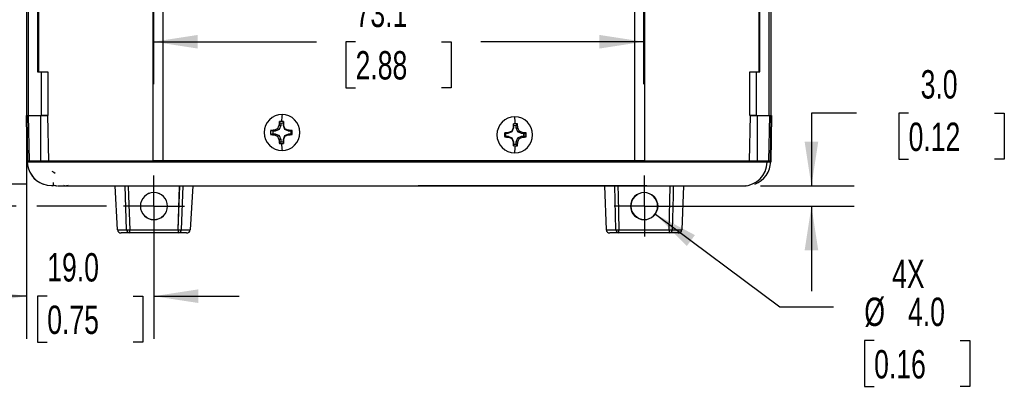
# Model space of a CAD drawing. Header units: millimetres. Extents: x 0 to 1397, y 0 to 1080.
# Tile 3 of 11: x 228 to 595, y 447 to 584. Entities that reach past the tile are written whole.
import ezdxf

# ---------------------------------------------------------------- set-up
doc = ezdxf.new("R2010")
doc.units = ezdxf.units.MM
doc.header["$LTSCALE"] = 5
doc.linetypes.add('CENTERX2', pattern=[20.32, 12.7, -2.54, 2.54, -2.54])
doc.layers.add('CENTER', color=40, linetype='CENTERX2')
doc.layers.add('DIMENSIONS', color=140, linetype='Continuous', lineweight=25)
doc.styles.add('SLDTEXTSTYLE0', font='TXT', dxfattribs={"width": 0.7})
doc.dimstyles.new('SLDDIMSTYLE0', dxfattribs={"dimtxt": 10.790039, "dimasz": 16.51, "dimexe": 0, "dimexo": 0.0625, "dimgap": 2.69751, "dimtad": 0, "dimtih": 1, "dimtoh": 1, "dimdec": 1, "dimlfac": 0.4, "dimrnd": 1e-09, "dimzin": 12, "dimdsep": 46, "dimtxsty": 'SLDTEXTSTYLE0', "dimsah": 1, "dimcen": 0.09, "dimadec": 0, "dimazin": 3, "dimtfac": 1, "dimtdec": 1, "dimtofl": 0, "dimtmove": 0, "dimatfit": 3, "dimfxl": 0, "dimfrac": 2, "dimtolj": 1, "dimtzin": 12, "dimarcsym": 0})
doc.dimstyles.new('SLDDIMSTYLE1', dxfattribs={"dimtxt": 10.790039, "dimasz": 16.51, "dimexe": 0, "dimexo": 0.0625, "dimgap": 2.69751, "dimtad": 0, "dimtih": 1, "dimtoh": 1, "dimdec": 1, "dimlfac": 0.4, "dimrnd": 1e-09, "dimzin": 4, "dimdsep": 46, "dimtxsty": 'SLDTEXTSTYLE0', "dimsah": 1, "dimcen": 0, "dimadec": 0, "dimazin": 1, "dimtfac": 1, "dimtdec": 1, "dimtofl": 0, "dimtmove": 0, "dimatfit": 3, "dimfxl": 0, "dimfrac": 2, "dimtolj": 1, "dimtzin": 12, "dimarcsym": 0})
doc.dimstyles.new('SLDDIMSTYLE2', dxfattribs={"dimtxt": 10.790039, "dimasz": 16.51, "dimexe": 0, "dimexo": 0.0625, "dimgap": 2.69751, "dimtad": 0, "dimtih": 1, "dimtoh": 1, "dimdec": 1, "dimlfac": 0.4, "dimrnd": 1e-09, "dimzin": 12, "dimdsep": 46, "dimtxsty": 'SLDTEXTSTYLE0', "dimsah": 1, "dimcen": 0.09, "dimadec": 0, "dimazin": 3, "dimtfac": 1, "dimtdec": 1, "dimtmove": 0, "dimatfit": 0, "dimfxl": 0, "dimfrac": 2, "dimtolj": 1, "dimtzin": 12, "dimarcsym": 0})
doc.dimstyles.new('SLDDIMSTYLE4', dxfattribs={"dimtxt": 10.790039, "dimasz": 16.51, "dimexe": 0, "dimexo": 0.0625, "dimgap": 2.69751, "dimtad": 0, "dimtih": 1, "dimtoh": 1, "dimdec": 1, "dimlfac": 0.4, "dimrnd": 1e-09, "dimzin": 4, "dimdsep": 46, "dimtxsty": 'SLDTEXTSTYLE0', "dimsah": 1, "dimcen": 0.09, "dimadec": 0, "dimazin": 1, "dimtfac": 1, "dimtdec": 1, "dimtmove": 0, "dimatfit": 0, "dimfxl": 0, "dimfrac": 2, "dimtolj": 1, "dimtzin": 12, "dimarcsym": 0})

# ---------------------------------------------------------------- blocks, each defined once
blk = doc.blocks.new('_D_1')
at = {"layer": 'DIMENSIONS'}
for p, q in [((464.7, 511.43), (511.14, 476.87)), ((511.14, 476.87), (531.09, 476.87)), ((546.28, 464.24), (542.66, 464.24)), ((542.66, 464.24), (542.66, 447.09)), ((578.34, 464.24), (581.97, 464.24)), ((581.97, 464.24), (581.97, 447.09)), ((542.66, 447.09), (546.28, 447.09)), ((581.97, 447.09), (578.34, 447.09))]:
    blk.add_line(p, q, dxfattribs=at)
blk.add_solid([(464.7, 511.43), (476.43, 499.53), (479.46, 503.61)], dxfattribs=at)
at = {"layer": 'DIMENSIONS', "char_height": 10.583, "attachment_point": 1, "style": 'SLDTEXTSTYLE0'}
for s, insert in [('4X', (552.99, 494.41)), ('%%c', (542.62, 480.3)), ('4.0', (558.91, 480.3)), ('0.16', (546.28, 460.73))]:
    blk.add_mtext(s, dxfattribs=dict(at, insert=insert))
blk = doc.blocks.new('_D_7')
at = {"layer": 'DIMENSIONS'}
for p, q in [((226.41, 966.13), (45.83, 966.13)), ((61.7, 966.13), (61.7, 759.84)), ((259.98, 966.13), (234.03, 966.13)), ((45.67, 740.27), (42.05, 740.27)), ((42.05, 740.27), (42.05, 723.12)), ((77.74, 740.27), (81.36, 740.27)), ((81.36, 740.27), (81.36, 723.12)), ((42.05, 723.12), (45.67, 723.12)), ((61.7, 514.42), (61.7, 720.71)), ((81.36, 723.12), (77.74, 723.12)), ((146.34, 514.42), (45.83, 514.42)), ((226.41, 514.42), (153.96, 514.42)), ((259.98, 514.42), (234.03, 514.42))]:
    blk.add_line(p, q, dxfattribs=at)
for points in [[(61.7, 966.13), (59.16, 949.62), (64.24, 949.62)], [(61.7, 514.42), (64.24, 530.93), (59.16, 530.93)]]:
    blk.add_solid(points, dxfattribs=at)
at = {"layer": 'DIMENSIONS', "char_height": 10.583, "attachment_point": 1, "style": 'SLDTEXTSTYLE0'}
for s, insert in [('180.7', (41.18, 756.33)), ('7.11', (45.67, 736.77))]:
    blk.add_mtext(s, dxfattribs=dict(at, insert=insert))
blk = doc.blocks.new('SW_CENTERMARKSYMBOL_2')
at = {"layer": 'CENTER', "color": 0}
for p, q in [((0, 6.35), (0, 11.37)), ((0, 0), (0, 6.35)), ((-6.35, 0), (-11.37, 0)), ((0, 0), (-6.35, 0)), ((0, 0), (0, -6.35)), ((0, 0), (6.35, 0)), ((6.35, 0), (11.37, 0)), ((0, -6.35), (0, -11.37))]:
    blk.add_line(p, q, dxfattribs=at)
blk = doc.blocks.new('SW_CENTERMARKSYMBOL_3')
at = {"layer": 'CENTER', "color": 0}
for p, q in [((0, 6.35), (0, 11.37)), ((0, 0), (0, 6.35)), ((-6.35, 0), (-11.37, 0)), ((0, 0), (-6.35, 0)), ((0, 0), (0, -6.35)), ((0, 0), (6.35, 0)), ((6.35, 0), (11.37, 0)), ((0, -6.35), (0, -11.37))]:
    blk.add_line(p, q, dxfattribs=at)
blk = doc.blocks.new('_D_20')
at = {"layer": 'DIMENSIONS'}
for p, q in [((150.15, 588.68), (150.15, 620.43)), ((213.19, 588.68), (134.28, 588.68)), ((232.44, 588.68), (220.81, 588.68)), ((134.12, 555.63), (130.5, 555.63)), ((130.5, 555.63), (130.5, 538.48)), ((166.18, 555.63), (169.81, 555.63)), ((169.81, 555.63), (169.81, 538.48)), ((130.5, 538.48), (134.12, 538.48)), ((169.81, 538.48), (166.18, 538.48)), ((230.03, 522.57), (134.28, 522.57)), ((150.15, 522.57), (150.15, 490.82))]:
    blk.add_line(p, q, dxfattribs=at)
for points in [[(150.15, 588.68), (152.69, 605.19), (147.61, 605.19)], [(150.15, 522.57), (147.61, 506.06), (152.69, 506.06)]]:
    blk.add_solid(points, dxfattribs=at)
at = {"layer": 'DIMENSIONS', "char_height": 10.583, "attachment_point": 1, "style": 'SLDTEXTSTYLE0'}
for s, insert in [('26.4', (134.12, 571.69)), ('1.04', (134.12, 552.12))]:
    blk.add_mtext(s, dxfattribs=dict(at, insert=insert))
blk = doc.blocks.new('_D_21')
at = {"layer": 'DIMENSIONS'}
for p, q in [((277.55, 593.11), (277.55, 559.86)), ((460.33, 593.09), (460.33, 559.86)), ((277.55, 575.73), (338.29, 575.73)), ((352.91, 575.73), (349.29, 575.73)), ((349.29, 575.73), (349.29, 558.59)), ((384.98, 575.73), (388.6, 575.73)), ((388.6, 575.73), (388.6, 558.59)), ((460.33, 575.73), (399.6, 575.73)), ((349.29, 558.59), (352.91, 558.59)), ((388.6, 558.59), (384.98, 558.59))]:
    blk.add_line(p, q, dxfattribs=at)
for points in [[(277.55, 575.73), (294.06, 573.19), (294.06, 578.27)], [(460.33, 575.73), (443.82, 578.27), (443.82, 573.19)]]:
    blk.add_solid(points, dxfattribs=at)
at = {"layer": 'DIMENSIONS', "char_height": 10.583, "attachment_point": 1, "style": 'SLDTEXTSTYLE0'}
for s, insert in [('73.1', (352.91, 591.79)), ('2.88', (352.91, 572.23))]:
    blk.add_mtext(s, dxfattribs=dict(at, insert=insert))
blk = doc.blocks.new('_D_25')
at = {"layer": 'DIMENSIONS'}
for p, q in [((230.22, 541.86), (230.22, 464.96)), ((277.72, 503.01), (277.72, 464.96)), ((230.22, 480.83), (198.47, 480.83)), ((237.94, 480.83), (234.31, 480.83)), ((234.31, 480.83), (234.31, 463.69)), ((270, 480.83), (273.62, 480.83)), ((273.62, 480.83), (273.62, 463.69)), ((277.72, 480.83), (309.47, 480.83)), ((234.31, 463.69), (237.94, 463.69)), ((273.62, 463.69), (270, 463.69))]:
    blk.add_line(p, q, dxfattribs=at)
for points in [[(230.22, 480.83), (213.71, 483.37), (213.71, 478.29)], [(277.72, 480.83), (294.23, 478.29), (294.23, 483.37)]]:
    blk.add_solid(points, dxfattribs=at)
at = {"layer": 'DIMENSIONS', "char_height": 10.583, "attachment_point": 1, "style": 'SLDTEXTSTYLE0'}
for s, insert in [('19.0', (237.94, 496.89)), ('0.75', (237.94, 477.33))]:
    blk.add_mtext(s, dxfattribs=dict(at, insert=insert))
blk = doc.blocks.new('_D_26')
at = {"layer": 'DIMENSIONS'}
for p, q in [((158.4, 665.23), (154.78, 665.23)), ((154.78, 665.23), (154.78, 648.09)), ((190.47, 665.23), (194.09, 665.23)), ((194.09, 665.23), (194.09, 648.09)), ((209.92, 665.23), (217, 665.23)), ((217, 665.23), (217, 624.38)), ((154.78, 648.09), (158.4, 648.09)), ((194.09, 648.09), (190.47, 648.09)), ((235.34, 624.38), (201.13, 624.38)), ((235.34, 600.58), (201.13, 600.58)), ((217, 600.58), (217, 568.83))]:
    blk.add_line(p, q, dxfattribs=at)
for points in [[(217, 624.38), (219.54, 640.89), (214.46, 640.89)], [(217, 600.58), (214.46, 584.07), (219.54, 584.07)]]:
    blk.add_solid(points, dxfattribs=at)
at = {"layer": 'DIMENSIONS', "char_height": 10.583, "attachment_point": 1, "style": 'SLDTEXTSTYLE0'}
for s, insert in [('9.5', (162.89, 681.29)), ('0.37', (158.4, 661.73))]:
    blk.add_mtext(s, dxfattribs=dict(at, insert=insert))
blk = doc.blocks.new('_D_31')
at = {"layer": 'DIMENSIONS'}
for p, q in [((539.68, 549.08), (522.9, 549.08)), ((522.9, 549.08), (522.9, 521.94)), ((559.13, 549.08), (555.51, 549.08)), ((555.51, 549.08), (555.51, 531.93)), ((591.2, 549.08), (594.82, 549.08)), ((594.82, 549.08), (594.82, 531.93)), ((555.51, 531.93), (559.13, 531.93)), ((594.82, 531.93), (591.2, 531.93)), ((503.92, 521.94), (538.78, 521.94)), ((471.89, 514.43), (538.78, 514.43)), ((522.9, 514.43), (522.9, 482.68))]:
    blk.add_line(p, q, dxfattribs=at)
for points in [[(522.9, 521.94), (525.44, 538.45), (520.36, 538.45)], [(522.9, 514.43), (520.36, 497.92), (525.44, 497.92)]]:
    blk.add_solid(points, dxfattribs=at)
at = {"layer": 'DIMENSIONS', "char_height": 10.583, "attachment_point": 1, "style": 'SLDTEXTSTYLE0'}
for s, insert in [('3.0', (563.62, 565.13)), ('0.12', (559.13, 545.57))]:
    blk.add_mtext(s, dxfattribs=dict(at, insert=insert))

msp = doc.modelspace()

# ---------------------------------------------------------------- linework, layer by layer
for p, q in [((277.4, 531.36), (277.4, 949.21)), ((281.15, 531.36), (281.15, 949.21)), ((456.86, 949.21), (456.86, 531.36)), ((460.6, 949.21), (460.6, 531.36)), ((230.26, 932.36), (230.26, 548.21)), ((230.88, 932.36), (230.88, 548.21)), ((507.12, 548.21), (507.12, 932.36)), ((507.75, 932.36), (507.75, 548.21)), ((234.33, 916.11), (234.33, 564.46)), ((234.68, 916.06), (234.68, 564.52)), ((503.31, 916.06), (503.31, 564.52)), ((503.68, 564.46), (503.68, 916.11)), ((234.33, 564.46), (235.62, 564.46)), ((234.68, 564.53), (234.51, 564.53)), ((235.62, 564.46), (235.62, 548.21)), ((238.1, 564.51), (238.1, 564.52)), ((238.1, 564.51), (238.1, 548.21)), ((499.9, 564.52), (499.9, 564.51)), ((499.9, 548.21), (499.9, 564.51)), ((502.39, 564.46), (503.68, 564.46)), ((502.39, 548.21), (502.39, 564.46)), ((503.49, 564.53), (503.31, 564.53)), ((503.49, 564.53), (503.68, 564.46)), ((230.51, 531.01), (230.22, 548.21)), ((230.33, 548.21), (230.63, 531.06)), ((230.84, 548.21), (231.14, 531.35)), ((230.84, 548.21), (235.57, 548.21)), ((235.57, 548.21), (238.08, 548.21)), ((238.1, 548.21), (235.62, 548.21)), ((238.08, 548.21), (238.37, 531.35)), ((499.84, 531.35), (500.14, 548.21)), ((502.39, 548.21), (499.9, 548.21)), ((500.14, 548.21), (502.64, 548.21)), ((502.64, 548.21), (507.37, 548.21)), ((507.07, 531.35), (507.37, 548.21)), ((507.58, 531.06), (507.88, 548.32)), ((508, 548.21), (507.7, 531.01)), ((324.99, 544.44), (324.35, 544.5)), ((324.99, 544.44), (324.39, 542.98)), ((325.75, 545.36), (324.91, 545.24)), ((324.99, 545.29), (324.99, 544.44)), ((325.99, 544.44), (325.99, 545.29)), ((325.99, 544.44), (326, 544.5)), ((326.59, 542.98), (325.99, 544.44)), ((411.76, 543.56), (411.17, 542.1)), ((411.76, 544.41), (411.76, 543.56)), ((411.76, 543.56), (411.76, 543.63)), ((412.77, 543.56), (412.77, 544.41)), ((412.77, 543.56), (413.41, 543.63)), ((413.36, 542.1), (412.77, 543.56)), ((322.95, 542.38), (322.11, 542.38)), ((322.11, 541.36), (322.95, 541.36)), ((322.95, 542.38), (322.58, 542.7)), ((322.95, 541.36), (322.58, 541.03)), ((324.39, 542.98), (322.95, 542.38)), ((322.95, 541.36), (324.39, 540.75)), ((324.39, 542.98), (323.78, 543.25)), ((324.39, 540.75), (323.78, 540.48)), ((324.39, 540.75), (324.99, 539.3)), ((325.99, 539.3), (326.59, 540.75)), ((326.59, 542.98), (326.52, 543.25)), ((326.59, 540.75), (326.52, 540.48)), ((328.02, 542.38), (326.59, 542.98)), ((326.59, 540.75), (328.02, 541.36)), ((328.02, 542.38), (327.78, 542.7)), ((328.02, 541.36), (327.78, 541.03)), ((328.86, 542.38), (328.02, 542.38)), ((328.02, 541.36), (328.86, 541.36)), ((328.9, 541.87), (329.32, 541.87)), ((409.74, 541.5), (408.89, 541.5)), ((408.89, 540.48), (409.74, 540.48)), ((411.17, 542.1), (409.74, 541.5)), ((409.74, 541.5), (409.99, 541.83)), ((409.74, 540.48), (409.99, 540.15)), ((409.74, 540.48), (411.17, 539.88)), ((411.17, 542.1), (411.25, 542.38)), ((411.17, 539.88), (411.25, 539.6)), ((411.17, 539.88), (411.76, 538.42)), ((412.77, 538.42), (413.36, 539.88)), ((413.36, 542.1), (413.98, 542.38)), ((414.8, 541.5), (413.36, 542.1)), ((413.36, 539.88), (414.8, 540.48)), ((413.36, 539.88), (413.98, 539.6)), ((414.8, 541.5), (415.18, 541.83)), ((415.64, 541.5), (414.8, 541.5)), ((414.8, 540.48), (415.18, 540.15)), ((414.8, 540.48), (415.64, 540.48)), ((415.68, 540.99), (416.58, 540.99)), ((324.99, 539.3), (324.35, 539.23)), ((324.99, 539.3), (324.99, 538.44)), ((325.99, 539.3), (326, 539.23)), ((325.99, 538.44), (325.99, 539.3)), ((411.76, 538.42), (411.76, 538.36)), ((411.76, 538.42), (411.76, 537.57)), ((412.77, 538.42), (413.41, 538.36)), ((412.77, 537.57), (412.77, 538.42)), ((230.52, 530.77), (230.51, 531.01)), ((281.15, 531.36), (277.4, 531.36)), ((456.86, 531.36), (281.15, 531.36)), ((460.6, 531.36), (456.86, 531.36)), ((507.7, 531.01), (507.7, 530.77)), ((240.22, 521.94), (240.29, 523.19)), ((264.16, 505.61), (263.23, 521.94)), ((267.53, 505.61), (266.97, 521.94)), ((286.76, 505.61), (287.32, 521.94)), ((288.46, 521.94), (287.9, 505.61)), ((292.2, 521.94), (291.27, 505.61)), ((445.77, 521.94), (446.39, 505.63)), ((449.98, 505.63), (449.61, 521.94)), ((475.23, 521.95), (474.6, 505.63)), ((264.16, 505.61), (267.53, 505.61)), ((268.68, 504.42), (265.52, 504.42)), ((286.76, 504.42), (268.68, 504.42)), ((289.91, 504.42), (286.76, 504.42)), ((287.9, 505.61), (291.27, 505.61)), ((446.39, 505.63), (449.98, 505.63)), ((451.13, 504.42), (447.76, 504.42)), ((451.13, 504.42), (451.13, 505.63)), ((469.87, 504.42), (451.13, 504.42)), ((473.24, 504.42), (469.87, 504.42)), ((471.02, 505.63), (474.6, 505.63))]:
    msp.add_line(p, q)
at = {"flags": 128}
for points in [[(234.33, 564.46), (234.43, 564.5), (234.51, 564.53)], [(230.22, 548.21), (230.26, 548.21), (230.4, 548.21), (230.6, 548.21), (230.84, 548.21)], [(235.57, 531.35), (235.57, 540.79), (235.57, 548.21)], [(502.64, 548.21), (502.64, 538.77), (502.64, 531.35)], [(507.37, 548.21), (507.61, 548.21), (507.82, 548.21), (507.95, 548.21), (508, 548.21)], [(324.99, 545.29), (324.71, 545.65), (324.5, 545.92)], [(325.99, 545.29), (326, 545.65), (326, 545.92)], [(326, 545.92), (326, 545.75), (326, 545.57), (326, 545.4), (326, 545.22), (326, 545.04), (326, 544.86), (326, 544.68), (326, 544.5)], [(326, 544.5), (326.07, 544.35), (326.13, 544.19), (326.2, 544.04), (326.26, 543.88), (326.32, 543.73), (326.39, 543.57), (326.45, 543.41), (326.52, 543.25)], [(411.25, 542.38), (411.31, 542.53), (411.38, 542.69), (411.44, 542.85), (411.51, 543.01), (411.57, 543.16), (411.63, 543.32), (411.7, 543.47), (411.76, 543.63)], [(411.76, 543.63), (411.76, 543.81), (411.76, 543.99), (411.76, 544.16), (411.76, 544.34), (411.76, 544.52), (411.76, 544.7), (411.76, 544.87), (411.76, 545.05)], [(411.76, 544.41), (411.76, 544.77), (411.76, 545.05)], [(412.77, 544.41), (413.04, 544.77), (413.26, 545.05)], [(322.11, 542.38), (321.63, 542.52), (321.25, 542.63)], [(322.11, 541.36), (321.63, 541.22), (321.25, 541.11)], [(326.52, 540.48), (326.45, 540.32), (326.39, 540.17), (326.32, 540.01), (326.26, 539.85), (326.2, 539.7), (326.13, 539.54), (326.07, 539.39), (326, 539.23)], [(328.86, 542.38), (329.08, 542.52), (329.25, 542.63)], [(328.86, 541.36), (329.08, 541.22), (329.25, 541.11)], [(408.89, 541.5), (408.68, 541.64), (408.52, 541.75)], [(408.89, 540.48), (408.68, 540.34), (408.52, 540.23)], [(415.64, 541.5), (416.13, 541.64), (416.51, 541.75)], [(415.64, 540.48), (416.13, 540.34), (416.51, 540.23)], [(324.99, 538.44), (324.71, 538.09), (324.5, 537.81)], [(325.99, 538.44), (326, 538.09), (326, 537.81)], [(326, 539.23), (326, 539.05), (326, 538.87), (326, 538.69), (326, 538.51), (326, 538.34), (326, 538.16), (326, 537.99), (326, 537.81)], [(411.76, 538.36), (411.7, 538.51), (411.63, 538.66), (411.57, 538.82), (411.51, 538.98), (411.44, 539.13), (411.38, 539.29), (411.31, 539.45), (411.25, 539.6)], [(411.76, 536.93), (411.76, 537.11), (411.76, 537.28), (411.76, 537.46), (411.76, 537.64), (411.76, 537.82), (411.76, 537.99), (411.76, 538.17), (411.76, 538.36)], [(411.76, 537.53), (411.76, 537.21), (411.76, 536.93)], [(412.77, 537.57), (413.04, 537.21), (413.26, 536.93)], [(230.66, 531.1), (230.57, 530.98), (230.52, 530.75)], [(286.32, 530.78), (280.67, 530.77), (275.09, 530.77), (269.73, 530.77), (265.02, 530.77), (262.83, 530.77), (260.58, 530.77), (257.93, 530.77), (255.42, 530.77), (254.23, 530.77), (253.13, 530.77), (252.1, 530.77), (251.16, 530.77), (250.29, 530.77), (249.5, 530.77), (249.4, 530.77), (248.61, 530.77), (247.34, 530.77), (245.25, 530.77), (243.03, 530.78), (241.27, 530.78), (240, 530.78), (238.99, 530.78), (237.55, 530.78), (236.3, 530.78), (235.22, 530.77), (234.71, 530.77), (234.3, 530.77), (233.97, 530.77), (233.11, 530.77), (232.51, 530.78), (232.14, 530.78), (230.92, 530.77), (230.54, 530.77)], [(231.14, 531.35), (231.83, 531.35), (233.75, 531.35), (236.78, 531.35), (240.56, 531.35), (245.09, 531.35), (250.24, 531.35), (256.8, 531.35), (263.84, 531.35), (271.1, 531.35), (278.55, 531.35), (286.53, 531.35), (299.54, 531.35), (313.14, 531.35), (327.06, 531.35), (340.94, 531.35), (355, 531.35), (369.05, 531.35), (381.16, 531.35), (393.24, 531.35), (405.29, 531.35), (417.26, 531.35), (428.98, 531.35), (440.66, 531.35), (451.8, 531.35), (459.84, 531.35), (467.35, 531.35), (474.59, 531.35), (481.56, 531.35), (488.06, 531.35), (493.18, 531.35), (497.69, 531.35), (501.47, 531.35), (504.49, 531.35), (506.39, 531.35), (507.07, 531.35)], [(290.21, 530.78), (288.26, 530.78), (286.32, 530.78)], [(402.68, 530.77), (383.86, 530.77), (364.85, 530.77), (345.97, 530.78), (331.91, 530.78), (317.92, 530.78), (304, 530.78), (290.21, 530.78)], [(417.04, 530.77), (409.87, 530.77), (402.68, 530.77)], [(431.8, 530.77), (424.43, 530.77), (417.04, 530.77)], [(493.28, 530.76), (492.07, 530.76), (490.69, 530.76), (489.13, 530.76), (486.53, 530.77), (484.82, 530.78), (483.63, 530.78), (482.98, 530.78), (480.6, 530.78), (475, 530.77), (469.72, 530.77), (464.78, 530.77), (455.03, 530.78), (450.66, 530.78), (449.97, 530.78), (449.28, 530.78), (448.59, 530.78), (447.9, 530.78), (447.21, 530.78), (447.19, 530.78), (447.04, 530.78), (446.6, 530.78), (444.92, 530.78), (444.12, 530.78), (443.21, 530.78), (442.17, 530.78), (441.02, 530.77), (439.74, 530.77), (438.35, 530.77), (431.8, 530.77)], [(495.88, 530.77), (494.59, 530.77), (493.28, 530.76)], [(506.36, 530.77), (505.73, 530.78), (504.51, 530.77)], [(507.67, 530.77), (507.37, 530.77), (506.36, 530.77)], [(507.7, 530.75), (507.64, 530.98), (507.56, 531.09)], [(239.64, 527.51), (240.38, 527.07), (240.87, 526.77)], [(239.77, 521.94), (238.09, 522.09), (236.38, 522.57)], [(240.22, 521.94), (239.71, 521.94), (239.75, 521.94)], [(241.88, 521.94), (241.97, 521.94), (243.97, 521.94), (246.58, 521.94), (249.79, 521.94), (253.59, 521.94), (259.52, 521.94), (266.4, 521.94), (274.16, 521.94), (282.76, 521.94), (292.1, 521.94), (302.1, 521.94), (314.87, 521.94), (328.31, 521.94), (342.26, 521.94), (356.55, 521.94), (370.99, 521.94), (385.41, 521.94), (399.63, 521.94), (413.47, 521.94), (426.75, 521.94), (439.31, 521.94)], [(268.12, 521.94), (268.24, 518.3), (268.68, 505.61)], [(286.76, 505.61), (287.31, 521.76), (287.32, 521.94)], [(461.52, 521.94), (458.5, 521.94), (448.61, 521.94), (435.67, 521.94), (421.76, 521.94), (407.08, 521.94), (391.84, 521.94), (376.27, 521.94)], [(439.31, 521.94), (441.17, 521.95), (443.01, 521.95)], [(443.01, 521.95), (451.76, 521.95), (459.27, 521.95), (465.56, 521.95), (467.42, 521.95), (469.14, 521.95), (470.74, 521.95), (472.22, 521.95), (473.58, 521.95), (474.82, 521.95), (475.94, 521.95), (479.67, 521.95), (483.05, 521.95), (486.06, 521.95), (488.7, 521.95), (489.5, 521.95), (490.29, 521.95), (491.08, 521.95), (491.86, 521.95), (492.61, 521.94), (493.35, 521.94), (494.06, 521.94), (495.75, 521.94), (496.78, 521.94), (497.33, 521.94), (497.48, 521.94), (497.57, 521.94)], [(450.75, 521.94), (450.84, 518.31), (451.13, 505.63)], [(469.87, 505.63), (470.24, 521.77), (470.24, 521.95)], [(471.39, 521.95), (471.31, 518.31), (471.02, 505.63)], [(497.57, 521.94), (498.52, 521.94), (498.44, 521.94)], [(268.68, 505.61), (278.8, 505.61), (286.76, 505.61)], [(268.68, 504.42), (268.68, 504.51), (268.68, 504.76), (268.68, 505.15), (268.68, 505.61)], [(286.76, 505.61), (286.76, 505.15), (286.76, 504.76), (286.76, 504.51), (286.76, 504.42)], [(451.13, 505.63), (461.62, 505.63), (469.87, 505.63)], [(469.87, 505.63), (469.87, 505.16), (469.87, 504.77), (469.87, 504.51), (469.87, 504.42)]]:
    msp.add_lwpolyline(points, dxfattribs=at)
at = {"color": 179, "linetype": 'Continuous', "lineweight": 18}
msp.add_circle((277.7, 514.42), 5.02, dxfattribs=at)
at = {"color": 7, "linetype": 'Continuous', "lineweight": 18}
msp.add_circle((460.67, 514.42), 5.02, dxfattribs=at)
for centre, radius, start, end in [((236.28, 597.74), 33.29, 268.8607, 273.1393), ((501.82, 603.21), 38.75, 267.1626, 270.8374), ((325.54, 541.91), 6.68, 90.4069, 180.4012), ((371.53, 543.08), 46.37, 173.1609, 176.3929), ((325.44, 541.91), 6.68, 359.5988, 89.5931), ((412.32, 541.04), 6.68, 90.433, 180.4266), ((367.59, 542.2), 45.01, 3.7187, 7.0489), ((412.22, 541.04), 6.68, 359.5734, 89.567), ((355.96, 529.31), 35.07, 154.3231, 156.5651), ((354.17, 542.12), 29.91, 172.704, 175.4403), ((325.25, 541.98), 4.01, 90.001, 100.7767), ((325.49, 541.96), 3.37, 81.4178, 98.5822), ((325.25, 541.98), 4.01, 79.2233, 89.999), ((412.51, 541.11), 4.01, 90.0011, 100.7862), ((412.27, 541.09), 3.36, 81.4101, 98.5899), ((412.51, 541.11), 4.01, 79.2138, 89.9989), ((384.02, 541.25), 29.49, 4.6264, 7.4021), ((382.24, 528.62), 34.6, 23.4343, 25.7073), ((325.54, 541.82), 6.68, 179.5988, 269.5931), ((325.37, 541.87), 4.18, 169.5199, 190.4801), ((324.63, 495.37), 47.38, 92.4848, 94.0941), ((324.63, 588.37), 47.38, 265.9059, 267.5152), ((325.59, 541.87), 3.51, 171.6552, 188.3448), ((341.16, 503.65), 43.25, 113.6896, 115.4409), ((341.16, 580.08), 43.25, 244.5591, 246.3104), ((355.96, 554.43), 35.07, 203.4349, 205.6769), ((325.44, 541.82), 6.68, 270.4069, 0.4012), ((285.2, 446.87), 104.86, 66.0455, 66.7962), ((285.2, 636.86), 104.86, 293.2038, 293.9545), ((325.17, 478.23), 64.53, 86.3777, 87.6873), ((325.17, 605.51), 64.53, 272.3127, 273.6223), ((325.39, 541.87), 3.51, 359.9995, 8.3451), ((325.39, 541.87), 3.51, 351.6549, 0.0005), ((325.14, 541.87), 4.18, 359.999, 10.4806), ((325.14, 541.87), 4.18, 349.5194, 0.001), ((412.32, 540.94), 6.68, 179.5734, 269.567), ((412.63, 540.99), 4.19, 169.5293, 190.4707), ((412.6, 477.17), 64.71, 92.3122, 93.6189), ((412.6, 604.82), 64.71, 266.3811, 267.6878), ((412.37, 540.99), 3.51, 171.6627, 188.3373), ((453.38, 444.15), 106.89, 113.2148, 113.9511), ((453.38, 637.84), 106.89, 246.0489, 246.7852), ((412.22, 540.94), 6.68, 270.433, 0.4266), ((396.79, 503.24), 42.74, 64.5141, 66.2836), ((396.79, 578.74), 42.74, 293.7164, 295.4859), ((413.14, 494.82), 47.05, 85.8938, 87.51), ((413.14, 587.16), 47.05, 272.49, 274.1062), ((412.16, 540.99), 3.51, 359.9995, 8.3376), ((412.16, 540.99), 3.51, 351.6624, 0.0005), ((412.39, 540.99), 4.19, 359.999, 10.4713), ((412.39, 540.99), 4.19, 349.5287, 0.001), ((354.17, 541.61), 29.91, 184.5597, 187.296), ((325.25, 541.75), 4.01, 259.2233, 269.999), ((325.49, 541.77), 3.37, 261.4178, 278.5822), ((325.25, 541.75), 4.01, 270.001, 280.7767), ((371.53, 540.66), 46.37, 183.6071, 186.8391), ((412.27, 540.89), 3.36, 261.4101, 278.5899), ((412.51, 540.87), 4.01, 259.2138, 269.9989), ((367.59, 539.78), 45.01, 352.9511, 356.2813), ((412.51, 540.87), 4.01, 270.0011, 280.7862), ((384.02, 540.73), 29.49, 352.5979, 355.3736), ((382.24, 553.36), 34.6, 334.2927, 336.5657), ((239.75, 531.18), 9.24, 180.5485, 248.5761), ((231.14, 530.73), 0.621, 89.6348, 175.7405), ((500.24, 215.5), 315.3, 89.2226, 90.792), ((497.29, 531.01), 9.08, 271.7386, 358.4966), ((498.46, 531.18), 9.24, 291.3099, 358.9765), ((507.07, 530.72), 0.628, 4.9024, 89.7524), ((242.38, 528.38), 6.46, 252.1228, 263.8795), ((245.02, 523.75), 1.85, 234.8568, 255.0461), ((243.85, 528.38), 6.46, 276.1205, 287.8772), ((277.72, 514.42), 5.06, 90.0005, 269.9995), ((277.72, 514.42), 5.06, 270, 90), ((460.5, 514.42), 5.04, 90.0001, 269.9999), ((460.5, 514.42), 5.04, 0.1047, 90), ((460.5, 514.42), 5.04, 269.9738, 0.1311), ((265.46, 505.72), 1.31, 185.1978, 272.7393), ((268.1, 517.29), 11.7, 267.1917, 272.8063), ((268.73, 505.62), 1.2, 180.4565, 267.5835), ((287.33, 517.85), 12.26, 267.3208, 272.6792), ((286.72, 505.61), 1.19, 271.8964, 0.063), ((289.96, 505.74), 1.32, 267.8842, 354.1787), ((447.69, 505.72), 1.3, 184.1913, 272.7532), ((450.55, 522.83), 17.21, 268.0908, 271.9092), ((451.18, 505.62), 1.2, 179.5131, 267.5275), ((470.44, 524.19), 18.57, 268.2311, 271.769), ((469.83, 505.61), 1.19, 271.9452, 1.0142), ((473.29, 505.74), 1.32, 267.9951, 355.0604)]:
    msp.add_arc(centre, radius, start, end)
at = {"color": 7, "linetype": 'Continuous', "lineweight": 0}
msp.add_open_spline([(230.53, 530.66), (230.62, 529.95), (230.82, 528.33), (231.96, 525.98), (233.85, 523.84), (235.54, 522.99), (236.38, 522.57)], degree=3, knots=[0, 0, 0, 0, 0.202761, 0.464136, 0.733948, 1, 1, 1, 1], dxfattribs=at)

# ---------------------------------------------------------------- block references
at = {"layer": 'CENTER'}
for name, p in [('SW_CENTERMARKSYMBOL_3', (277.7, 514.42)), ('SW_CENTERMARKSYMBOL_2', (460.67, 514.42))]:
    msp.add_blockref(name, p, dxfattribs=at)

# ---------------------------------------------------------------- dimensions: what is measured, and where the dimension line sits
at = {"layer": 'DIMENSIONS'}
for base, p1, p2, dimstyle, picture, middle in [((61.7, 514.42), (266.33, 966.13), (266.33, 514.42), 'SLDDIMSTYLE0', '_D_7', (61.7, 740.27)), ((217, 600.58), (241.69, 624.38), (241.69, 600.58), 'SLDDIMSTYLE2', '_D_26', (217, 665.23)), ((150.15, 588.68), (236.38, 522.57), (238.79, 588.68), 'SLDDIMSTYLE2', '_D_20', (150.15, 555.63)), ((522.9, 521.94), (465.54, 514.43), (497.57, 521.94), 'SLDDIMSTYLE4', '_D_31', (522.9, 549.08))]:
    dim = msp.add_linear_dim(base=base, p1=p1, p2=p2, angle=90, dimstyle=dimstyle, dxfattribs=at)
    dim.commit()
    dim.dimension.update_dxf_attribs({"geometry": picture, "text_midpoint": middle, "dimtype": 160})
for base, p1, p2, dimstyle, picture, middle in [((460.33, 575.73), (277.55, 599.46), (460.33, 599.44), 'SLDDIMSTYLE0', '_D_21', (368.94, 575.73)), ((277.72, 480.83), (230.22, 548.21), (277.72, 509.36), 'SLDDIMSTYLE4', '_D_25', (253.97, 480.83))]:
    dim = msp.add_linear_dim(base=base, p1=p1, p2=p2, dimstyle=dimstyle, dxfattribs=at)
    dim.commit()
    dim.dimension.update_dxf_attribs({"geometry": picture, "text_midpoint": middle, "dimtype": 160})
dim = msp.add_diameter_dim_2p(p1=(456.65, 517.41), p2=(464.7, 511.43), text='4X\\P<>', dimstyle='SLDDIMSTYLE1', dxfattribs=at)
dim.commit()
dim.dimension.update_dxf_attribs({"geometry": '_D_1', "text_midpoint": (562.31, 471.29), "dimtype": 163})

doc.saveas('drawing.dxf')
